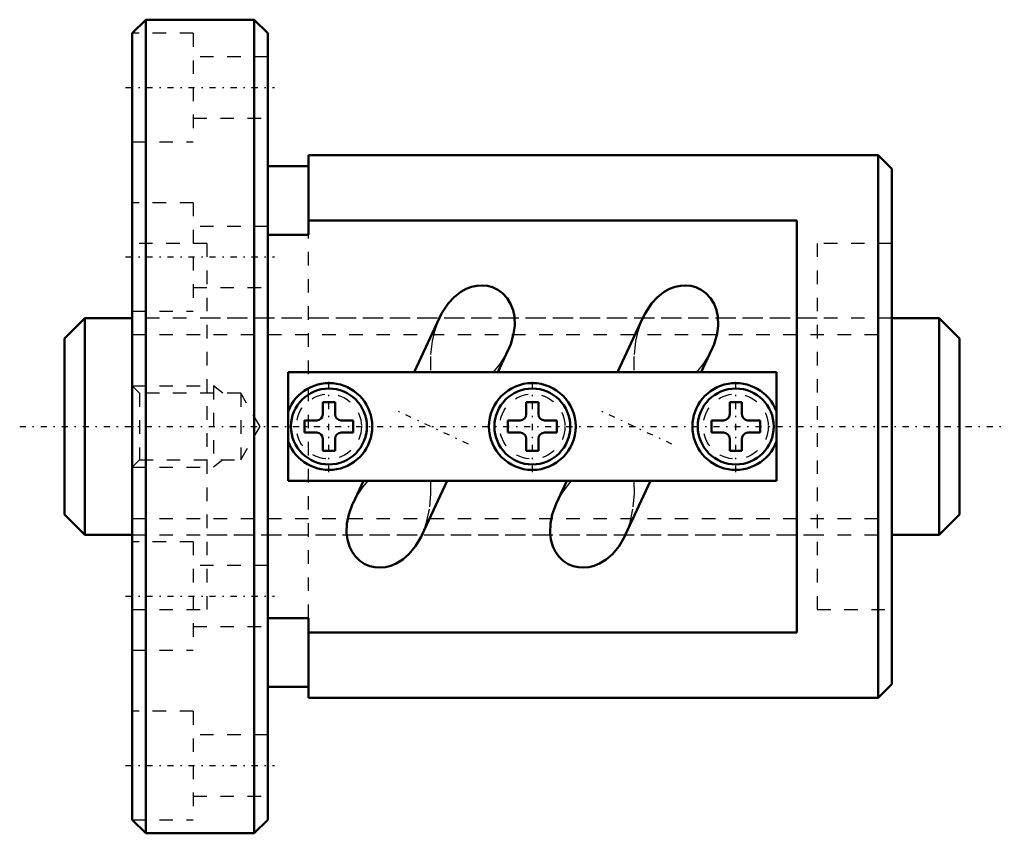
# Model space of a CAD drawing. Header units: millimetres. Extents: x -8.3 to 64.3, y -30 to 30.
import ezdxf

# ---------------------------------------------------------------- set-up
doc = ezdxf.new("R2010")
doc.units = ezdxf.units.MM
doc.linetypes.add('Center', pattern=[1.5, 0.45, -0.5, 0.05, -0.5])
doc.linetypes.add('Dashed', pattern=[2, 1, -1])
for name, color, linetype, lineweight in [('2d ConnectionPoints', 7, 'Continuous', 50), ('AM_0', 7, 'Continuous', 50), ('AM_5', 3, 'Continuous', 25), ('AM_7', 7, 'Center', 25), ('AM_9', 6, 'Dashed', 25)]:
    doc.layers.add(name, color=color, linetype=linetype, lineweight=lineweight)

# ---------------------------------------------------------------- blocks, each defined once
blk = doc.blocks.new('1_N00SBN1605V_5Nut_0_in_SBN1605V_5G0_66LC0_0000__0')
at = {"layer": 'AM_0'}
for p, q in [((1, 30), (0, 29)), ((1, 30), (1, -30)), ((9, 30), (1, 30)), ((9, 30), (9, -30)), ((10, 29), (9, 30)), ((0, 29), (0, -29)), ((10, 29), (10, -29)), ((13, 14.129), (13, 20)), ((55, 20), (13, 20)), ((55, 20), (55, -20)), ((56, 19), (55, 20)), ((13, 19.2), (10, 19.2)), ((56, 19), (56, -19)), ((13, 15.199), (49, 15.199)), ((49, -15.199), (49, 15.199)), ((10, 14.129), (13, 14.129)), ((22.649, 8.016), (20.78, 4.009)), ((37.649, 8.016), (35.78, 4.009)), ((26.954, 3.998), (27.721, 5.643)), ((41.954, 3.998), (42.721, 5.643)), ((47.5, 4), (11.5, 4)), ((11.5, 4), (11.5, -4)), ((47.5, -4), (47.5, 4)), ((14.05, 1.8), (14.05, 0.9)), ((14.95, 1.8), (14.05, 1.8)), ((14.95, 0.9), (14.95, 1.8)), ((29.05, 1.8), (29.05, 0.9)), ((29.95, 1.8), (29.05, 1.8)), ((29.95, 0.9), (29.95, 1.8)), ((44.05, 1.8), (44.05, 0.9)), ((44.95, 1.8), (44.05, 1.8)), ((44.95, 0.9), (44.95, 1.8)), ((12.7, 0.45), (12.7, -0.45)), ((13.6, 0.45), (12.7, 0.45)), ((16.3, 0.45), (15.4, 0.45)), ((16.3, -0.45), (16.3, 0.45)), ((27.7, 0.45), (27.7, -0.45)), ((28.6, 0.45), (27.7, 0.45)), ((31.3, 0.45), (30.4, 0.45)), ((31.3, -0.45), (31.3, 0.45)), ((43.6, 0.45), (42.7, 0.45)), ((42.7, 0.45), (42.7, -0.45)), ((46.3, 0.45), (45.4, 0.45)), ((46.3, -0.45), (46.3, 0.45)), ((12.7, -0.45), (13.6, -0.45)), ((15.4, -0.45), (16.3, -0.45)), ((27.7, -0.45), (28.6, -0.45)), ((30.4, -0.45), (31.3, -0.45)), ((42.7, -0.45), (43.6, -0.45)), ((45.4, -0.45), (46.3, -0.45)), ((14.05, -0.9), (14.05, -1.8)), ((14.95, -1.8), (14.95, -0.9)), ((29.05, -0.9), (29.05, -1.8)), ((29.95, -1.8), (29.95, -0.9)), ((44.05, -0.9), (44.05, -1.8)), ((44.95, -1.8), (44.95, -0.9)), ((14.05, -1.8), (14.95, -1.8)), ((29.05, -1.8), (29.95, -1.8)), ((44.05, -1.8), (44.95, -1.8)), ((11.5, -4), (47.5, -4)), ((17.045, -4.001), (16.279, -5.643)), ((21.351, -8.016), (23.222, -4.006)), ((32.045, -4.001), (31.279, -5.643)), ((36.351, -8.016), (38.222, -4.006)), ((13, -14.129), (10, -14.129)), ((13, -20), (13, -14.129)), ((49, -15.199), (13, -15.199)), ((10, -19.2), (13, -19.2)), ((55, -20), (56, -19)), ((13, -20), (55, -20)), ((0, -29), (1, -30)), ((9, -30), (10, -29)), ((1, -30), (9, -30))]:
    blk.add_line(p, q, dxfattribs=at)
for points in [[(27.714, 5.628), (27.905, 6.081), (28.121, 6.837), (28.198, 7.458), (28.173, 8.1), (28.075, 8.578), (27.895, 9.047), (27.639, 9.465), (27.294, 9.838), (26.955, 10.084), (26.563, 10.269), (26.194, 10.369), (25.803, 10.407), (25.414, 10.383), (25.024, 10.299), (24.619, 10.146), (24.232, 9.933), (23.732, 9.545), (23.29, 9.067), (22.812, 8.341), (22.645, 8.008)], [(42.714, 5.628), (42.905, 6.081), (43.121, 6.837), (43.198, 7.458), (43.173, 8.1), (43.075, 8.578), (42.895, 9.047), (42.639, 9.465), (42.294, 9.838), (41.955, 10.084), (41.563, 10.269), (41.194, 10.369), (40.803, 10.407), (40.414, 10.383), (40.024, 10.299), (39.619, 10.146), (39.232, 9.933), (38.732, 9.545), (38.29, 9.067), (37.812, 8.341), (37.645, 8.008)], [(16.286, -5.629), (16.25, -5.706), (15.963, -6.486), (15.829, -7.145), (15.803, -7.834), (15.867, -8.342), (16.016, -8.845), (16.206, -9.233), (16.464, -9.593), (16.774, -9.895), (17.147, -10.141), (17.506, -10.293), (17.897, -10.384), (18.279, -10.407), (18.67, -10.37), (19.069, -10.27), (19.458, -10.109), (19.952, -9.806), (20.401, -9.416), (20.895, -8.818), (21.297, -8.129), (21.355, -8.008)], [(31.286, -5.629), (31.25, -5.706), (30.963, -6.486), (30.829, -7.145), (30.803, -7.834), (30.867, -8.342), (31.016, -8.845), (31.206, -9.233), (31.464, -9.593), (31.774, -9.895), (32.147, -10.141), (32.506, -10.293), (32.897, -10.384), (33.279, -10.407), (33.67, -10.37), (34.069, -10.27), (34.458, -10.109), (34.952, -9.806), (35.401, -9.416), (35.895, -8.818), (36.297, -8.129), (36.355, -8.008)]]:
    blk.add_lwpolyline(points, dxfattribs=at)
for centre, radius in [((29.5, 0), 3.2), ((14.5, 0), 2.8), ((29.5, 0), 2.8), ((44.5, 0), 2.8)]:
    blk.add_circle(centre, radius, dxfattribs=at)
for centre, radius, start, end in [((14.5, 0), 3.2, 200.36413, 159.63587), ((44.5, 0), 3.2, 20.36413, 339.63587), ((13.6, 0.9), 0.45, 270, 360), ((15.4, 0.9), 0.45, 180, 270), ((28.6, 0.9), 0.45, 270, 360), ((30.4, 0.9), 0.45, 180, 270), ((43.6, 0.9), 0.45, 270, 0), ((45.4, 0.9), 0.45, 180, 270), ((13.6, -0.9), 0.45, 0, 90), ((15.4, -0.9), 0.45, 90, 180), ((28.6, -0.9), 0.45, 0, 90), ((30.4, -0.9), 0.45, 90, 180), ((43.6, -0.9), 0.45, 360, 90), ((45.4, -0.9), 0.45, 90, 180)]:
    blk.add_arc(centre, radius, start, end, dxfattribs=at)
at = {"layer": 'AM_5', "linetype": 'Dashed'}
for p, q in [((0, 3), (6, 3)), ((6.69, 2.459), (6, 3)), ((6, 3), (6, -3)), ((6.69, -2.459), (6, -3)), ((0, -3), (6, -3))]:
    blk.add_line(p, q, dxfattribs=at)
at = {"layer": 'AM_7'}
for p, q in [((-0.5, 25), (10.5, 25)), ((-0.5, 12.5), (10.5, 12.5)), ((14.5, -3.36), (14.5, 3.36)), ((29.5, -3.36), (29.5, 3.36)), ((44.5, -3.36), (44.5, 3.36)), ((24.791, -1.302), (19.209, 1.302)), ((39.791, -1.302), (34.209, 1.302)), ((-0.5, -12.5), (10.5, -12.5)), ((-0.5, -25), (10.5, -25))]:
    blk.add_line(p, q, dxfattribs=at)
at = {"layer": 'AM_9'}
for p, q in [((4.5, 29), (0, 29)), ((4.5, 29), (4.5, 21)), ((10, 27.25), (4.5, 27.25)), ((4.5, 22.75), (10, 22.75)), ((0, 21), (4.5, 21)), ((4.5, 16.5), (0, 16.5)), ((4.5, 16.5), (4.5, 8.5)), ((10, 14.75), (4.5, 14.75)), ((13, -14.129), (13, 14.129)), ((5.5, 13.5), (0, 13.5)), ((5.5, 13.5), (5.5, -13.5)), ((50.5, 13.5), (50.5, -13.5)), ((56, 13.5), (50.5, 13.5)), ((4.5, 10.25), (10, 10.25)), ((0, 8.5), (4.5, 8.5)), ((50.5, 8), (5.5, 8)), ((0.541, 2.459), (0, 3)), ((8, 2.459), (0.541, 2.459)), ((0.541, 2.459), (0.541, -2.459)), ((9.419, 0), (8, 2.459)), ((8, 2.459), (8, -2.459)), ((8, -2.459), (9.419, 0)), ((0, -3), (0.541, -2.459)), ((0.541, -2.459), (8, -2.459)), ((4.5, -8.5), (0, -8.5)), ((4.5, -8.5), (4.5, -16.5)), ((5.5, -8), (50.5, -8)), ((10, -10.25), (4.5, -10.25)), ((0, -13.5), (5.5, -13.5)), ((50.5, -13.5), (56, -13.5)), ((4.5, -14.75), (10, -14.75)), ((0, -16.5), (4.5, -16.5)), ((4.5, -21), (0, -21)), ((4.5, -21), (4.5, -29)), ((10, -22.75), (4.5, -22.75)), ((4.5, -27.25), (10, -27.25)), ((0, -29), (4.5, -29))]:
    blk.add_line(p, q, dxfattribs=at)
for points in [[(22.645, 8.008), (22.446, 7.524), (22.257, 6.923), (22.118, 6.303), (21.983, 5.164), (21.982, 4)], [(37.645, 8.008), (37.446, 7.524), (37.257, 6.923), (37.118, 6.303), (36.983, 5.164), (36.982, 4)], [(26.633, 4), (27.147, 4.658), (27.589, 5.379), (27.714, 5.628)], [(41.633, 4), (42.147, 4.658), (42.589, 5.379), (42.714, 5.628)], [(17.367, -4), (16.983, -4.478), (16.636, -4.988), (16.286, -5.629)], [(21.355, -8.008), (21.523, -7.61), (21.702, -7.072), (21.942, -5.934), (22.026, -4.974), (22.018, -4)], [(32.367, -4), (31.983, -4.478), (31.636, -4.988), (31.286, -5.629)], [(36.355, -8.008), (36.523, -7.61), (36.702, -7.072), (36.942, -5.934), (37.026, -4.974), (37.018, -4)]]:
    blk.add_lwpolyline(points, dxfattribs=at)
for centre in [(14.5, 0), (29.5, 0), (44.5, 0)]:
    blk.add_circle(centre, 2.4, dxfattribs=at)
blk = doc.blocks.new('2_N010SBN1605V_50Shaft_0_in_SBN1605V_5G0_66LC0_0000__0')
at = {"layer": 'AM_0'}
for p, q in [((-3.5, 8), (-5, 6.5)), ((0, 8), (-3.5, 8)), ((-3.5, 8), (-3.5, -8)), ((59.5, 8), (56, 8)), ((61, 6.5), (59.5, 8)), ((59.5, 8), (59.5, -8)), ((-5, 6.5), (-5, -6.5)), ((61, 6.5), (61, -6.5)), ((-5, -6.5), (-3.5, -8)), ((59.5, -8), (61, -6.5)), ((-3.5, -8), (0, -8)), ((56, -8), (59.5, -8))]:
    blk.add_line(p, q, dxfattribs=at)
at = {"layer": 'AM_5', "linetype": 'Dashed'}
for p, q in [((0, 6.773), (56, 6.773)), ((0, -6.773), (56, -6.773))]:
    blk.add_line(p, q, dxfattribs=at)
at = {"layer": 'AM_7'}
blk.add_line((-8.3, 0), (64.3, 0), dxfattribs=at)
at = {"layer": 'AM_9'}
for p, q in [((56, 8), (0, 8)), ((0, -8), (56, -8))]:
    blk.add_line(p, q, dxfattribs=at)

msp = doc.modelspace()

# ---------------------------------------------------------------- linework, layer by layer
at = {"layer": '2d ConnectionPoints'}
msp.add_point((0, 0), dxfattribs=at)

# ---------------------------------------------------------------- block references
for name in ['1_N00SBN1605V_5Nut_0_in_SBN1605V_5G0_66LC0_0000__0', '2_N010SBN1605V_50Shaft_0_in_SBN1605V_5G0_66LC0_0000__0']:
    msp.add_blockref(name, (0, 0))

doc.saveas('drawing.dxf')
